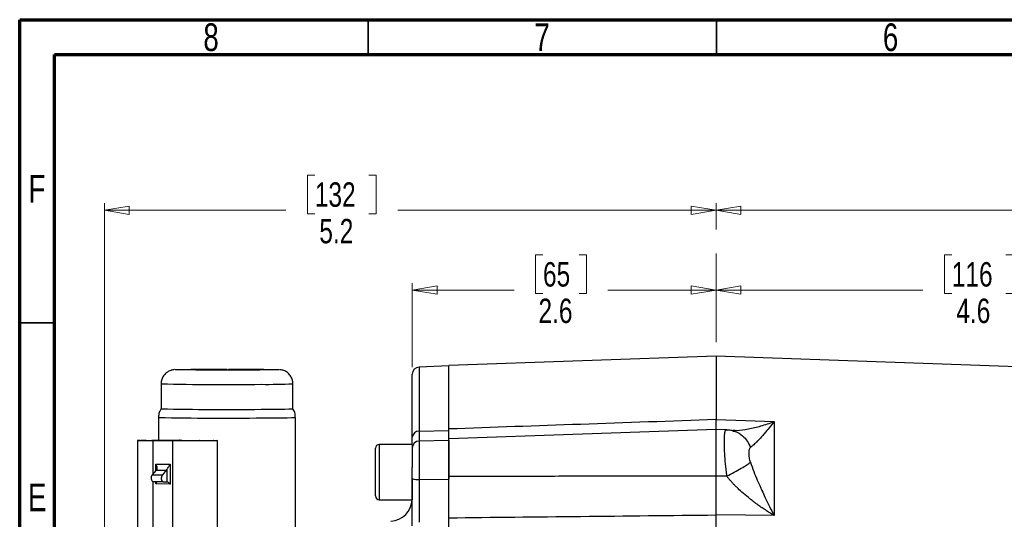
# Model space of a CAD drawing. Header units: inches. Extents: x 0.6 to 16.3, y 0.2 to 11.5.
# Tile 18 of 29: x 0.6 to 6.2, y 8.7 to 11.5. Entities that reach past the tile are written whole.
import ezdxf

# ---------------------------------------------------------------- set-up
doc = ezdxf.new("R2010")
doc.units = ezdxf.units.IN
doc.header["$MEASUREMENT"] = 0
doc.linetypes.add('CENTERX2', pattern=[0.8, 0.5, -0.1, 0.1, -0.1])
doc.styles.add('SLDTEXTSTYLE0', font='TXT', dxfattribs={"width": 0.75})
doc.dimstyles.new('SLDDIMSTYLE0', dxfattribs={"dimtxt": 0.137795, "dimasz": 0.14, "dimexe": 0, "dimexo": 0.0625, "dimgap": 0.034449, "dimtad": 0, "dimdec": 1, "dimlfac": 1.5, "dimrnd": 1e-09, "dimzin": 12, "dimdsep": 46, "dimtxsty": 'SLDTEXTSTYLE0', "dimblk1": 'CLOSED', "dimblk2": 'CLOSED', "dimsah": 1, "dimcen": 0.09, "dimadec": 0, "dimazin": 3, "dimtfac": 1, "dimtofl": 0, "dimtmove": 0, "dimatfit": 3, "dimldrblk": 'CLOSED', "dimfxl": 0, "dimfrac": 2, "dimtolj": 1, "dimtzin": 12, "dimarcsym": 0})
doc.dimstyles.new('SLDDIMSTYLE1', dxfattribs={"dimtxt": 0.137795, "dimasz": 0.14, "dimexe": 0, "dimexo": 0.0625, "dimgap": 0.034449, "dimtad": 0, "dimdec": 1, "dimlfac": 1.5, "dimrnd": 1e-09, "dimzin": 12, "dimdsep": 46, "dimtxsty": 'SLDTEXTSTYLE0', "dimblk1": 'CLOSED', "dimblk2": 'CLOSED', "dimsah": 1, "dimcen": 0.09, "dimadec": 0, "dimazin": 3, "dimtfac": 1, "dimtdec": 1, "dimtofl": 0, "dimtmove": 0, "dimatfit": 3, "dimldrblk": 'CLOSED', "dimfxl": 0, "dimfrac": 2, "dimtolj": 1, "dimtzin": 12, "dimarcsym": 0})

# ---------------------------------------------------------------- blocks, each defined once
blk = doc.blocks.new('_Closed')
at = {"color": 0, "linetype": 'ByBlock', "lineweight": -2}
for p, q in [((-1, 0.166667), (0, 0)), ((-1, 0.166667), (-1, -0.166667)), ((0, 0), (-1, -0.166667)), ((0, 0), (-1, 0))]:
    blk.add_line(p, q, dxfattribs=at)
blk = doc.blocks.new('_D')
at = {"color": 7, "linetype": 'Continuous', "lineweight": 0}
for p, q in [((6.6976, 10.6186), (6.6556, 10.6186)), ((6.6556, 10.6186), (6.6556, 10.3999)), ((7.0031, 10.6186), (7.0451, 10.6186)), ((7.0451, 10.6186), (7.0451, 10.3999)), ((4.5246, 10.3112), (4.5246, 10.4595)), ((8.3699, 9.0105), (8.3699, 10.4595)), ((4.5246, 10.4202), (6.5348, 10.4202)), ((8.3699, 10.4202), (7.1659, 10.4202)), ((6.6556, 10.3999), (6.6976, 10.3999)), ((7.0451, 10.3999), (7.0031, 10.3999))]:
    blk.add_line(p, q, dxfattribs=at)
at = {"color": 7, "linetype": 'Continuous', "lineweight": 18, "xscale": 0.14, "yscale": 0.14, "rotation": 180.0000000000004}
blk.add_blockref('_Closed', (4.5246, 10.4202), dxfattribs=at)
at = {"color": 7, "linetype": 'Continuous', "lineweight": 18, "xscale": 0.14, "yscale": 0.14}
blk.add_blockref('_Closed', (8.3699, 10.4202), dxfattribs=at)
at = {"color": 7, "linetype": 'Continuous', "lineweight": 18, "char_height": 0.1378, "attachment_point": 1, "style": 'SLDTEXTSTYLE0'}
for s, insert in [('147', (6.6976, 10.5775)), ('5.8', (6.7231, 10.3714))]:
    blk.add_mtext(s, dxfattribs=dict(at, insert=insert))
blk = doc.blocks.new('_D_1')
at = {"color": 7, "linetype": 'Continuous', "lineweight": 0}
for p, q in [((5.8561, 10.1682), (5.8141, 10.1682)), ((5.8141, 10.1682), (5.8141, 9.9494)), ((6.1616, 10.1682), (6.2036, 10.1682)), ((6.2036, 10.1682), (6.2036, 9.9494)), ((4.5246, 9.9697), (5.6933, 9.9697)), ((7.5699, 9.9697), (6.3244, 9.9697)), ((7.5699, 9.0214), (7.5699, 10.0091)), ((5.8141, 9.9494), (5.8561, 9.9494)), ((6.2036, 9.9494), (6.1616, 9.9494))]:
    blk.add_line(p, q, dxfattribs=at)
at = {"color": 7, "linetype": 'Continuous', "lineweight": 18, "xscale": 0.14, "yscale": 0.14, "rotation": 180.0000000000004}
blk.add_blockref('_Closed', (4.5246, 9.9697), dxfattribs=at)
at = {"color": 7, "linetype": 'Continuous', "lineweight": 18, "xscale": 0.14, "yscale": 0.14}
blk.add_blockref('_Closed', (7.5699, 9.9697), dxfattribs=at)
at = {"color": 7, "linetype": 'Continuous', "lineweight": 18, "char_height": 0.1378, "attachment_point": 1, "style": 'SLDTEXTSTYLE0'}
for s, insert in [('116', (5.8561, 10.127)), ('4.6', (5.8816, 9.9209))]:
    blk.add_mtext(s, dxfattribs=dict(at, insert=insert))
blk = doc.blocks.new('_D_2')
at = {"color": 7, "linetype": 'Continuous', "lineweight": 0}
for p, q in [((3.5466, 10.1682), (3.5047, 10.1682)), ((3.5047, 10.1682), (3.5047, 9.9494)), ((3.7503, 10.1682), (3.7923, 10.1682)), ((3.7923, 10.1682), (3.7923, 9.9494)), ((2.8083, 9.5341), (2.8083, 10.0091)), ((2.8083, 9.9697), (3.3838, 9.9697)), ((4.5246, 9.9697), (3.9131, 9.9697)), ((3.5047, 9.9494), (3.5466, 9.9494)), ((3.7923, 9.9494), (3.7503, 9.9494))]:
    blk.add_line(p, q, dxfattribs=at)
at = {"color": 7, "linetype": 'Continuous', "lineweight": 18, "xscale": 0.14, "yscale": 0.14, "rotation": 180.0000000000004}
blk.add_blockref('_Closed', (2.8083, 9.9697), dxfattribs=at)
at = {"color": 7, "linetype": 'Continuous', "lineweight": 18, "xscale": 0.14, "yscale": 0.14}
blk.add_blockref('_Closed', (4.5246, 9.9697), dxfattribs=at)
at = {"color": 7, "linetype": 'Continuous', "lineweight": 18, "char_height": 0.1378, "attachment_point": 1, "style": 'SLDTEXTSTYLE0'}
for s, insert in [('65', (3.5466, 10.127)), ('2.6', (3.5212, 9.9209))]:
    blk.add_mtext(s, dxfattribs=dict(at, insert=insert))
blk = doc.blocks.new('_D_3')
at = {"color": 7, "linetype": 'Continuous', "lineweight": 0}
for p, q in [((2.2578, 10.6186), (2.2158, 10.6186)), ((2.2158, 10.6186), (2.2158, 10.3999)), ((2.5632, 10.6186), (2.6052, 10.6186)), ((2.6052, 10.6186), (2.6052, 10.3999)), ((1.0693, 7.8742), (1.0693, 10.4595)), ((4.5246, 10.3112), (4.5246, 10.4595)), ((1.0693, 10.4202), (2.0949, 10.4202)), ((4.5246, 10.4202), (2.726, 10.4202)), ((2.2158, 10.3999), (2.2578, 10.3999)), ((2.6052, 10.3999), (2.5632, 10.3999))]:
    blk.add_line(p, q, dxfattribs=at)
at = {"color": 7, "linetype": 'Continuous', "lineweight": 18, "xscale": 0.14, "yscale": 0.14, "rotation": 180.0000000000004}
blk.add_blockref('_Closed', (1.0693, 10.4202), dxfattribs=at)
at = {"color": 7, "linetype": 'Continuous', "lineweight": 18, "xscale": 0.14, "yscale": 0.14}
blk.add_blockref('_Closed', (4.5246, 10.4202), dxfattribs=at)
at = {"color": 7, "linetype": 'Continuous', "lineweight": 18, "char_height": 0.1378, "attachment_point": 1, "style": 'SLDTEXTSTYLE0'}
for s, insert in [('132', (2.2578, 10.5775)), ('5.2', (2.2832, 10.3714))]:
    blk.add_mtext(s, dxfattribs=dict(at, insert=insert))

msp = doc.modelspace()

# ---------------------------------------------------------------- linework, layer by layer
at = {"color": 7, "linetype": 'Continuous', "lineweight": 70}
for p, q in [((0.5906, 0.1969), (0.5906, 11.4961)), ((0.5906, 11.4961), (16.3386, 11.4961)), ((0.7874, 0.3937), (0.7874, 11.2992)), ((0.7874, 11.2992), (16.1417, 11.2992))]:
    msp.add_line(p, q, dxfattribs=at)
at = {"color": 7, "linetype": 'Continuous', "lineweight": 35}
for p, q in [((2.5591, 11.2992), (2.5591, 11.4961)), ((4.5276, 11.2992), (4.5276, 11.4961)), ((0.7874, 9.7835), (0.5906, 9.7835))]:
    msp.add_line(p, q, dxfattribs=at)
at = {"color": 7, "linetype": 'CENTERX2', "lineweight": 18}
msp.add_line((4.5246, 4.0758), (4.5246, 10.2719), dxfattribs=at)
at = {"color": 7, "linetype": 'Continuous', "lineweight": 25}
for p, q in [((4.5246, 9.5953), (3.0148, 9.5426)), ((6.8857, 9.5129), (4.5246, 9.5953)), ((4.5246, 9.5953), (4.5246, 9.2379)), ((3.0149, 9.542), (2.8465, 9.5347)), ((3.0149, 9.1763), (3.0149, 9.5413)), ((2.8083, 9.1394), (2.8083, 9.4947)), ((1.3893, 9.4399), (1.3893, 9.299)), ((2.1339, 9.299), (2.1339, 9.4399)), ((1.3749, 9.2502), (1.3749, 9.1212)), ((2.1483, 8.3959), (2.1483, 9.2502)), ((4.5246, 9.2379), (4.6913, 9.2321)), ((4.5246, 9.1825), (3.0148, 9.1298)), ((4.5818, 9.1805), (4.5246, 9.1825)), ((4.5246, 8.9189), (4.5246, 9.1825)), ((4.6913, 9.2321), (4.8521, 9.2265)), ((4.8521, 9.2265), (4.8521, 8.6961)), ((2.8465, 9.1721), (3.0149, 9.1763)), ((1.2554, 9.1197), (1.2554, 8.4531)), ((1.4547, 9.1179), (1.3442, 9.1184)), ((1.4653, 9.1181), (1.3547, 9.1186)), ((1.4547, 9.1179), (1.4547, 8.4513)), ((1.469, 9.1181), (1.4653, 9.1181)), ((1.4974, 9.1209), (1.4936, 9.1209)), ((1.4974, 9.1209), (1.608, 9.1204)), ((1.508, 9.121), (1.6185, 9.1205)), ((1.7073, 8.4526), (1.7073, 9.1192)), ((2.6003, 8.8066), (2.6003, 9.0766)), ((2.8083, 9.0979), (2.6216, 9.0979)), ((2.8083, 9.0979), (2.8083, 8.9679)), ((3.0149, 9.1196), (2.8476, 9.1167)), ((3.0149, 9.1196), (3.0149, 8.9019)), ((1.3591, 8.9864), (1.4398, 8.986)), ((1.4217, 8.9565), (1.4217, 8.8873)), ((1.4398, 8.986), (1.4398, 8.874)), ((2.8083, 8.9059), (2.8083, 8.9679)), ((1.3613, 8.9521), (1.3397, 8.9257)), ((1.3397, 8.9257), (1.397, 8.9254)), ((1.3613, 8.9521), (1.4187, 8.9519)), ((1.4187, 8.9519), (1.397, 8.9254)), ((2.8083, 8.9051), (2.8083, 8.7853)), ((2.8476, 8.8996), (3.0149, 8.9019)), ((4.5847, 8.9187), (4.5246, 8.9189)), ((1.4019, 8.887), (1.3446, 8.8872)), ((1.4398, 8.874), (1.3591, 8.8744)), ((1.4019, 8.887), (1.4217, 8.8873)), ((2.6216, 8.7853), (2.8083, 8.7853)), ((4.5246, 8.6219), (4.5246, 8.6996)), ((4.6913, 8.6978), (4.5246, 8.6996)), ((4.8521, 8.6961), (4.6913, 8.6978))]:
    msp.add_line(p, q, dxfattribs=at)
at = {"color": 8, "linetype": 'Continuous', "lineweight": 25}
for p, q in [((2.8465, 9.5347), (2.8465, 9.1721)), ((4.5847, 9.1793), (4.5901, 9.1784)), ((1.3442, 8.9312), (1.3442, 9.1184)), ((2.6216, 9.0979), (2.6216, 8.7853)), ((2.8476, 9.1167), (2.8476, 8.8996)), ((1.3591, 8.9494), (1.3591, 8.9864)), ((1.3442, 8.4518), (1.3442, 8.8872)), ((1.3591, 8.8744), (1.3591, 8.8872))]:
    msp.add_line(p, q, dxfattribs=at)
at = {"color": 7, "linetype": 'Continuous', "lineweight": 25, "flags": 128}
for points in [[(1.3442, 9.1184), (1.3148, 9.1186), (1.2903, 9.1188), (1.2718, 9.1191), (1.26, 9.1194), (1.2554, 9.1197), (1.2584, 9.12), (1.2686, 9.1203), (1.2857, 9.1206), (1.309, 9.1208), (1.3373, 9.121), (1.3696, 9.1211), (1.4043, 9.1212), (1.44, 9.1212), (1.475, 9.1212), (1.508, 9.121)], [(1.6185, 9.1205), (1.6479, 9.1203), (1.6723, 9.1201), (1.6909, 9.1199), (1.7027, 9.1196), (1.7072, 9.1192), (1.7043, 9.1189), (1.6941, 9.1186), (1.677, 9.1184), (1.6537, 9.1181), (1.6253, 9.1179), (1.5931, 9.1178), (1.5584, 9.1177), (1.5227, 9.1177), (1.4876, 9.1178), (1.4547, 9.1179)], [(1.3446, 8.8872), (1.3414, 8.8883), (1.3386, 8.8914), (1.3364, 8.8963), (1.335, 8.9024), (1.3347, 8.9091), (1.3355, 8.9157), (1.3372, 8.9214), (1.3397, 8.9257)], [(1.4019, 8.887), (1.3988, 8.888), (1.3959, 8.8911), (1.3937, 8.896), (1.3924, 8.9021), (1.392, 8.9088), (1.3928, 8.9154), (1.3945, 8.9211), (1.397, 8.9254)]]:
    msp.add_lwpolyline(points, dxfattribs=at)
at = {"color": 7, "linetype": 'Continuous', "lineweight": 25}
for centre, radius, start, end in [((2.8483, 9.4947), 0.04, 92.5, 180), ((1.7533, 25.7176), 16.4226, 268.72982, 270.70422), ((1.9935, 12.5609), 3.2649, 269.3268, 272.4648), ((2.8446, 9.1356), 0.0365, 87.0106, 174.0197), ((2.6216, 9.0766), 0.0213, 90, 180), ((2.8483, 9.0767), 0.04, 91, 180), ((1.3389, 8.9703), 0.0289, 321.06, 332.0043), ((1.3962, 8.97), 0.0289, 321.0603, 332.0034), ((2.8381, 8.9659), 0.0669, 243.5196, 278.1149), ((2.6216, 8.8066), 0.0213, 180, 270), ((2.6816, 8.7913), 0.1267, 272.5, 357.2683)]:
    msp.add_arc(centre, radius, start, end, dxfattribs=at)
at = {"color": 8, "linetype": 'Continuous', "lineweight": 25}
for centre, radius, start, end in [((1.7533, 25.9782), 16.5423, 268.73891, 270.69904), ((1.993, 12.7612), 3.3243, 269.3484, 272.4304), ((1.7551, 26.8552), 17.6091, 268.76283, 270.6751), ((2.0003, 12.8025), 3.5554, 269.3931, 272.3858)]:
    msp.add_arc(centre, radius, start, end, dxfattribs=at)
at = {"color": 7, "linetype": 'Continuous', "lineweight": 25}
for centre, major_axis, ratio, start_param, end_param in [((1.3527, 8.8743), (0.0129, 0.0129), 0.251527, 4.967624, 6.037897), ((1.4334, 8.8739), (-0.0129, 0.013), 0.259683, 4.467101, 6.037896)]:
    msp.add_ellipse(centre, major_axis=major_axis, ratio=ratio, start_param=start_param, end_param=end_param, dxfattribs=at)
for points, knots in [([(1.466, 9.52), (1.4647, 9.52), (1.4626, 9.5198), (1.4567, 9.5191), (1.4504, 9.5178), (1.4425, 9.5155), (1.4309, 9.5107), (1.4163, 9.501), (1.4018, 9.4851), (1.3924, 9.4645), (1.3883, 9.4484), (1.3894, 9.4402), (1.3895, 9.4395)], [0, 0, 0, 0, 0.118296, 0.181976, 0.23205, 0.285255, 0.370203, 0.501743, 0.65946, 0.822312, 0.985695, 1, 1, 1, 1]), ([(1.9136, 9.5178), (1.8978, 9.5177), (1.8654, 9.5175), (1.8104, 9.5174), (1.7517, 9.5174), (1.692, 9.5174), (1.6352, 9.5176), (1.5848, 9.5179), (1.5431, 9.5182), (1.5105, 9.5186), (1.4864, 9.519), (1.4714, 9.5195), (1.4674, 9.52), (1.4755, 9.5205), (1.4957, 9.521), (1.5264, 9.5215), (1.5648, 9.5218), (1.6088, 9.5221), (1.658, 9.5223), (1.7096, 9.5225), (1.7451, 9.5225), (1.7617, 9.5225)], [0, 0, 0, 0, 0.049619, 0.102211, 0.156989, 0.21293, 0.268871, 0.323649, 0.37624, 0.42586, 0.475479, 0.528071, 0.582849, 0.63879, 0.69473, 0.749508, 0.8021, 0.85172, 0.901339, 0.953931, 1, 1, 1, 1]), ([(1.771, 9.5225), (1.7911, 9.5225), (1.8312, 9.5224), (1.8879, 9.5223), (1.9384, 9.522), (1.98, 9.5217), (2.0129, 9.5213), (2.0363, 9.5208), (2.0493, 9.5205), (2.0505, 9.5203), (2.0507, 9.5202)], [0, 0, 0, 0, 0.145344, 0.290688, 0.433011, 0.569654, 0.698574, 0.827495, 0.964138, 1, 1, 1, 1]), ([(1.9818, 9.5183), (1.9737, 9.5182), (1.954, 9.518), (1.9285, 9.5178), (1.9136, 9.5178)], [0, 0, 0, 0, 0.412221, 1, 1, 1, 1]), ([(2.1337, 9.4402), (2.1332, 9.4473), (2.1322, 9.462), (2.1227, 9.4827), (2.1079, 9.5006), (2.0914, 9.5114), (2.0775, 9.5167), (2.068, 9.5189), (2.0614, 9.5197), (2.0593, 9.5199), (2.058, 9.52)], [0, 0, 0, 0, 0.155001, 0.323801, 0.492731, 0.662197, 0.752374, 0.826012, 0.899187, 1, 1, 1, 1]), ([(3.0149, 9.1849), (3.0149, 9.1892), (3.0149, 9.1977), (3.0149, 9.2101), (3.0149, 9.2224), (3.0149, 9.2345), (3.0149, 9.2463), (3.0149, 9.258), (3.0149, 9.2694), (3.0149, 9.2806), (3.0149, 9.2915), (3.0149, 9.3023), (3.0149, 9.3128), (3.0149, 9.3232), (3.0149, 9.3525), (3.0149, 9.397), (3.0149, 9.449), (3.0149, 9.4903), (3.0149, 9.5131), (3.0149, 9.5249), (3.0149, 9.5303), (3.0149, 9.5348), (3.0149, 9.5383), (3.0149, 9.5408), (3.0149, 9.5423), (3.0149, 9.5425), (3.0149, 9.5426)], [0, 0, 0, 0, 0.018479, 0.036946, 0.055402, 0.07385, 0.092291, 0.110729, 0.129166, 0.147604, 0.166045, 0.184492, 0.202947, 0.221412, 0.23989, 0.364043, 0.488208, 0.615358, 0.74252, 0.779346, 0.816127, 0.852882, 0.889628, 0.926384, 0.963168, 1, 1, 1, 1]), ([(1.3907, 9.3002), (1.3873, 9.2947), (1.3796, 9.2823), (1.3748, 9.2646), (1.3755, 9.2533), (1.3757, 9.2502)], [0, 0, 0, 0, 0.363812, 0.821053, 1, 1, 1, 1]), ([(2.1475, 9.2503), (2.1475, 9.2552), (2.1476, 9.2683), (2.1423, 9.2857), (2.135, 9.296), (2.1324, 9.2998)], [0, 0, 0, 0, 0.281378, 0.742658, 1, 1, 1, 1]), ([(4.5246, 9.2379), (4.2694, 9.229), (3.7662, 9.2114), (3.263, 9.1937), (3.0149, 9.1849)], [0, 0, 0, 0, 0.507076, 1, 1, 1, 1]), ([(4.5246, 9.1811), (4.5246, 9.181), (4.5246, 9.1804), (4.5246, 9.1895), (4.5246, 9.2077), (4.5246, 9.2278), (4.5246, 9.2379)], [0, 0, 0, 0, 0.078518, 0.385668, 0.692823, 1, 1, 1, 1]), ([(3.0149, 9.1263), (3.0149, 9.1261), (3.0149, 9.1249), (3.0149, 9.1337), (3.0149, 9.1524), (3.0149, 9.1741), (3.0149, 9.1849)], [0, 0, 0, 0, 0.0549697, 0.3699795, 0.6849892, 1, 1, 1, 1]), ([(4.5847, 9.1793), (4.5844, 9.1796), (4.5836, 9.18), (4.5825, 9.1804), (4.5814, 9.1806), (4.5804, 9.1805), (4.5794, 9.1801), (4.5784, 9.1794), (4.5776, 9.1785), (4.5767, 9.1773), (4.5759, 9.1759), (4.5752, 9.1741), (4.5745, 9.1722), (4.5738, 9.1699), (4.5732, 9.1674), (4.5726, 9.1646), (4.5721, 9.1615), (4.5716, 9.1582), (4.5712, 9.1546), (4.5708, 9.1507), (4.5705, 9.1466), (4.5702, 9.1423), (4.5699, 9.1376), (4.5697, 9.1328), (4.5695, 9.1277), (4.5694, 9.1223), (4.5694, 9.1168), (4.5693, 9.0981), (4.5702, 9.0619), (4.5743, 9.0033), (4.5792, 8.9581), (4.583, 8.9301), (4.5842, 8.9225), (4.5847, 8.9187)], [0, 0, 0, 0, 0.018773, 0.037579, 0.056419, 0.075294, 0.094203, 0.113148, 0.132129, 0.151147, 0.170201, 0.189294, 0.208425, 0.227594, 0.246803, 0.266052, 0.285341, 0.304671, 0.324043, 0.343456, 0.362912, 0.382411, 0.401953, 0.421539, 0.441169, 0.460845, 0.480566, 0.500332, 0.651449, 0.799673, 0.945239, 0.972607, 1, 1, 1, 1]), ([(4.62, 9.175), (4.6125, 9.1765), (4.5967, 9.1797), (4.5831, 9.1785), (4.5759, 9.1778)], [0, 0, 0, 0, 0.479904, 1, 1, 1, 1]), ([(4.8521, 9.2265), (4.8434, 9.2152), (4.8347, 9.2042), (4.8162, 9.1813), (4.8064, 9.1695), (4.7909, 9.1515), (4.785, 9.1448), (4.7763, 9.1353), (4.7735, 9.1321), (4.7662, 9.1243), (4.7618, 9.1196), (4.7506, 9.1081), (4.7439, 9.1016), (4.7307, 9.0895), (4.7242, 9.084), (4.7184, 9.0798)], [-0.001686, -0.001686, -0.001686, -0.001686, 0.290547, 0.290547, 0.624527, 0.624527, 0.833265, 0.833265, 0.937634, 0.937634, 1.104625, 1.104625, 1.371809, 1.371809, 1.668217, 1.668217, 1.668217, 1.668217]), ([(2.8083, 9.0979), (2.8083, 9.0998), (2.8083, 9.109), (2.8083, 9.126), (2.8083, 9.1394)], [0, 0, 0, 0, 0.2072299, 1, 1, 1, 1]), ([(3.0149, 9.1298), (3.0149, 9.1331), (3.0149, 9.1418), (3.0149, 9.1594), (3.0149, 9.1732), (3.0149, 9.1763)], [0, 0, 0, 0, 0.328289, 0.848138, 1, 1, 1, 1]), ([(3.0149, 8.9171), (3.0149, 8.9315), (3.0149, 8.9602), (3.0149, 9.0027), (3.0149, 9.0419), (3.0149, 9.0758), (3.0149, 9.1029), (3.0149, 9.121), (3.0149, 9.1298), (3.0149, 9.1289), (3.0149, 9.1286)], [0, 0, 0, 0, 0.134597, 0.269195, 0.403792, 0.538389, 0.672986, 0.807584, 0.942181, 1, 1, 1, 1]), ([(4.6232, 9.1767), (4.621, 9.1765), (4.6183, 9.1762), (4.619, 9.1758), (4.6191, 9.1757)], [0, 0, 0, 0, 0.772875, 1, 1, 1, 1]), ([(1.3547, 9.1186), (1.3392, 9.1187), (1.3162, 9.1188), (1.3018, 9.119), (1.2972, 9.1191)], [0, 0, 0, 0, 0.676504, 1, 1, 1, 1]), ([(1.3702, 9.1209), (1.3739, 9.121), (1.3867, 9.121), (1.4107, 9.121), (1.4453, 9.121), (1.4682, 9.121), (1.4817, 9.1209)], [0, 0, 0, 0, 0.104309, 0.368426, 0.627162, 1, 1, 1, 1]), ([(1.6845, 9.1192), (1.6845, 9.1191), (1.6848, 9.1189), (1.6707, 9.1186), (1.6413, 9.1183), (1.6096, 9.1181), (1.5818, 9.118), (1.5521, 9.1179), (1.5132, 9.1179), (1.4864, 9.118), (1.469, 9.1181)], [0, 0, 0, 0, 0.042579, 0.22767, 0.412762, 0.512264, 0.613835, 0.715407, 0.814908, 1, 1, 1, 1]), ([(4.7184, 8.9974), (4.7172, 9.0011), (4.7161, 9.005), (4.7142, 9.0134), (4.7117, 9.0266), (4.7107, 9.0402), (4.7107, 9.0565), (4.7114, 9.0636), (4.714, 9.0743), (4.716, 9.0779), (4.7184, 9.0798)], [0, 0, 0, 0, 0.125, 0.125, 0.25, 0.5, 0.5, 0.75, 0.75, 1, 1, 1, 1]), ([(1.3591, 8.9864), (1.3591, 8.9864), (1.3616, 8.9814), (1.3651, 8.9733), (1.3664, 8.9635), (1.3654, 8.9587), (1.3644, 8.9569), (1.3644, 8.9567)], [0, 0, 0, 0, 0.0056161, 0.4741048, 0.7700283, 0.9844929, 1, 1, 1, 1]), ([(1.4398, 8.986), (1.4398, 8.986), (1.4372, 8.981), (1.4323, 8.9729), (1.4258, 8.9632), (1.4228, 8.9585), (1.4218, 8.9566), (1.4217, 8.9565)], [0, 0, 0, 0, 0.005616, 0.474104, 0.770027, 0.984492, 1, 1, 1, 1]), ([(4.7184, 8.9974), (4.7242, 8.9799), (4.7307, 8.9622), (4.7439, 8.9282), (4.7506, 8.9119), (4.7618, 8.8857), (4.7662, 8.8755), (4.7735, 8.8591), (4.7763, 8.8527), (4.785, 8.8337), (4.7909, 8.821), (4.8064, 8.7881), (4.8162, 8.7679), (4.8347, 8.7304), (4.8434, 8.7131), (4.8521, 8.6961)], [-1.669903, -1.669903, -1.669903, -1.669903, -1.373496, -1.373496, -1.106311, -1.106311, -0.939321, -0.939321, -0.834952, -0.834952, -0.626214, -0.626214, -0.292233, -0.292233, 0, 0, 0, 0]), ([(2.8083, 8.6371), (2.8083, 8.6412), (2.8083, 8.6627), (2.8083, 8.7048), (2.8083, 8.7671), (2.8083, 8.8353), (2.8083, 8.8821), (2.8083, 8.9059)], [0, 0, 0, 0, 0.053134, 0.273559, 0.500395, 0.745734, 1, 1, 1, 1]), ([(2.8476, 8.8996), (2.8475, 8.8791), (2.8472, 8.8373), (2.847, 8.7769), (2.8467, 8.7205), (2.8466, 8.6828), (2.8465, 8.6632), (2.8465, 8.6595)], [0, 0, 0, 0, 0.245355, 0.499632, 0.720048, 0.946872, 1, 1, 1, 1]), ([(4.5246, 8.9189), (4.3947, 8.9186), (4.1376, 8.9181), (3.7561, 8.9176), (3.3828, 8.9173), (3.1366, 8.9172), (3.0149, 8.9171)], [0, 0, 0, 0, 0.258164, 0.510886, 0.758164, 1, 1, 1, 1]), ([(3.0149, 8.6836), (3.0149, 8.686), (3.0149, 8.6909), (3.0149, 8.6983), (3.0149, 8.7058), (3.0149, 8.7134), (3.0149, 8.7212), (3.0149, 8.729), (3.0149, 8.7436), (3.0149, 8.7654), (3.0149, 8.795), (3.0149, 8.8251), (3.0149, 8.8507), (3.0149, 8.8711), (3.0149, 8.8865), (3.0149, 8.9018), (3.0149, 8.912), (3.0149, 8.9171)], [0, 0, 0, 0, 0.03579, 0.071516, 0.107202, 0.142873, 0.178554, 0.214269, 0.250044, 0.374998, 0.500007, 0.624958, 0.74997, 0.812511, 0.87494, 0.937392, 1, 1, 1, 1]), ([(3.0149, 8.6661), (3.0149, 8.6844), (3.0149, 8.7217), (3.0149, 8.7822), (3.0149, 8.8431), (3.0149, 8.8821), (3.0149, 8.9019)], [0, 0, 0, 0, 0.258273, 0.526677, 0.759678, 1, 1, 1, 1]), ([(4.5246, 8.6996), (4.5246, 8.7023), (4.5246, 8.7076), (4.5246, 8.7158), (4.5246, 8.7241), (4.5246, 8.7326), (4.5246, 8.7412), (4.5246, 8.7499), (4.5246, 8.7587), (4.5246, 8.7676), (4.5246, 8.7767), (4.5246, 8.7858), (4.5246, 8.795), (4.5246, 8.8043), (4.5246, 8.8136), (4.5246, 8.823), (4.5246, 8.8325), (4.5246, 8.842), (4.5246, 8.8516), (4.5246, 8.8612), (4.5246, 8.8708), (4.5246, 8.8804), (4.5246, 8.89), (4.5246, 8.8997), (4.5246, 8.9093), (4.5246, 8.9157), (4.5246, 8.9189)], [0, 0, 0, 0, 0.041668, 0.083337, 0.125006, 0.166675, 0.208344, 0.250014, 0.291682, 0.33335, 0.375017, 0.416682, 0.458346, 0.500009, 0.541672, 0.583335, 0.625, 0.666665, 0.708332, 0.75, 0.791667, 0.833335, 0.875002, 0.916669, 0.958334, 1, 1, 1, 1]), ([(4.8521, 8.6961), (4.848, 8.6986), (4.8398, 8.7037), (4.8275, 8.7114), (4.8152, 8.7194), (4.8028, 8.7275), (4.7905, 8.7358), (4.7751, 8.7463), (4.7589, 8.7578), (4.7406, 8.7712), (4.7239, 8.7839), (4.6999, 8.8028), (4.6722, 8.8262), (4.6461, 8.8504), (4.628, 8.8687), (4.6158, 8.8816), (4.6045, 8.8943), (4.5942, 8.9066), (4.5878, 8.9148), (4.5847, 8.9187)], [0, 0, 0, 0, 0.042563, 0.0853459, 0.1283095, 0.1714127, 0.2146121, 0.2578628, 0.3335853, 0.3862566, 0.4532305, 0.5133525, 0.6467997, 0.7615898, 0.8143157, 0.8644334, 0.9120301, 0.9571911, 1, 1, 1, 1]), ([(3.0149, 8.6836), (3.263, 8.6862), (3.7662, 8.6915), (4.2694, 8.6969), (4.5246, 8.6996)], [0, 0, 0, 0, 0.492924, 1, 1, 1, 1]), ([(3.0149, 6.4004), (3.0149, 6.4065), (3.0149, 6.4189), (3.0149, 6.4375), (3.0149, 6.4563), (3.0149, 6.4752), (3.0149, 6.4942), (3.0149, 6.5133), (3.0149, 6.5326), (3.0149, 6.552), (3.0149, 6.5715), (3.0149, 6.5912), (3.0149, 6.611), (3.0149, 6.6309), (3.0149, 6.6891), (3.0149, 6.7877), (3.0149, 6.9307), (3.0149, 7.0785), (3.0149, 7.2308), (3.0149, 7.3856), (3.0149, 7.542), (3.0149, 7.6984), (3.0149, 7.8532), (3.0149, 8.0055), (3.0149, 8.1533), (3.0149, 8.2963), (3.0149, 8.4007), (3.0149, 8.4702), (3.0149, 8.5069), (3.0149, 8.5432), (3.0149, 8.579), (3.0149, 8.6143), (3.0149, 8.6493), (3.0149, 8.6722), (3.0149, 8.6836)], [0, 0, 0, 0, 0.0092403, 0.0184741, 0.0277026, 0.036927, 0.0461485, 0.0553681, 0.0645871, 0.0738065, 0.0830277, 0.0922517, 0.1014796, 0.1107128, 0.1199522, 0.1820328, 0.244119, 0.3076982, 0.3712832, 0.435639, 0.5000008, 0.5643566, 0.6287183, 0.6922975, 0.7558825, 0.8179631, 0.8800493, 0.8972016, 0.9143361, 0.93146, 0.948581, 0.9657063, 0.9828435, 1, 1, 1, 1])]:
    msp.add_open_spline(points, degree=3, knots=knots, dxfattribs=at)
at = {"color": 8, "linetype": 'Continuous', "lineweight": 25}
for points, knots in [([(2.0507, 9.5202), (2.0523, 9.5201), (2.0559, 9.5198), (2.0475, 9.5193), (2.0272, 9.5188), (2.0043, 9.5185), (1.9863, 9.5183), (1.9818, 9.5183)], [0, 0, 0, 0, 0.181767, 0.429921, 0.678075, 0.921072, 1, 1, 1, 1]), ([(4.6228, 9.1779), (4.6288, 9.1775), (4.654, 9.1761), (4.7072, 9.1847), (4.778, 9.2004), (4.8273, 9.2178), (4.8521, 9.2265)], [0, 0, 0, 0, 0.092001, 0.387925, 0.692534, 1, 1, 1, 1]), ([(2.8465, 9.1721), (2.8466, 9.1612), (2.8467, 9.1391), (2.8469, 9.1216), (2.847, 9.1176), (2.8471, 9.1164)], [0, 0, 0, 0, 0.402942, 0.82062, 1, 1, 1, 1]), ([(4.6197, 9.1733), (4.624, 9.1727), (4.6443, 9.1699), (4.6728, 9.1496), (4.7022, 9.1178), (4.713, 9.0924), (4.7184, 9.0798)], [0, 0, 0, 0, 0.093878, 0.445765, 0.722859, 1, 1, 1, 1]), ([(1.2972, 9.1191), (1.2966, 9.1191), (1.2902, 9.1192), (1.283, 9.1194), (1.2769, 9.1196), (1.2775, 9.12), (1.2915, 9.1204), (1.3215, 9.1207), (1.3496, 9.1209), (1.3645, 9.1209), (1.3702, 9.1209)], [0, 0, 0, 0, 0.013013, 0.133247, 0.253481, 0.371265, 0.590366, 0.809466, 0.92725, 1, 1, 1, 1]), ([(1.608, 9.1204), (1.6066, 9.1202), (1.6051, 9.1201), (1.6038, 9.1183), (1.6037, 9.1181)], [0, 0, 0, 0, 0.873288, 1, 1, 1, 1]), ([(1.608, 9.1204), (1.6233, 9.1203), (1.6468, 9.1201), (1.6683, 9.1198), (1.6798, 9.1196), (1.6854, 9.1194), (1.6847, 9.1192), (1.6845, 9.1192)], [0, 0, 0, 0, 0.33983, 0.522516, 0.709002, 0.895488, 1, 1, 1, 1])]:
    msp.add_open_spline(points, degree=3, knots=knots, dxfattribs=at)
at = {"color": 7, "linetype": 'Continuous', "lineweight": 25}
msp.add_open_spline([(4.5847, 8.9187), (4.6138, 8.9333), (4.6713, 8.9644), (4.7082, 8.9888), (4.7184, 8.9974)], degree=3, dxfattribs=at)

# ---------------------------------------------------------------- texts
at = {"color": 7, "linetype": 'Continuous', "lineweight": 0, "char_height": 0.1562, "attachment_point": 2, "style": 'SLDTEXTSTYLE0'}
for s, insert in [('8', (1.6717, 11.4753)), ('7', (3.5417, 11.4753)), ('6', (5.5102, 11.4753)), ('F', (0.6873, 10.619)), ('E', (0.6893, 8.8769))]:
    msp.add_mtext(s, dxfattribs=dict(at, insert=insert))

# ---------------------------------------------------------------- dimensions: what is measured, and where the dimension line sits
at = {"color": 7, "linetype": 'Continuous', "lineweight": 18}
for base, p1, p2, dimstyle, picture, middle in [((4.5246, 10.4202), (1.0693, 7.8348), (4.5246, 10.2719), 'SLDDIMSTYLE1', '_D_3', (2.4105, 10.4202)), ((8.3699, 10.4202), (4.5246, 10.2719), (8.3699, 8.9711), 'SLDDIMSTYLE0', '_D', (6.8503, 10.4202)), ((4.5246, 9.9697), (2.8083, 9.4947), (4.5246, 10.2719), 'SLDDIMSTYLE1', '_D_2', (3.6485, 9.9697)), ((4.5246, 9.9697), (7.5699, 8.982), (4.5246, 10.2719), 'SLDDIMSTYLE1', '_D_1', (6.0089, 9.9697))]:
    dim = msp.add_linear_dim(base=base, p1=p1, p2=p2, dimstyle=dimstyle, dxfattribs=at)
    dim.commit()
    dim.dimension.update_dxf_attribs({"geometry": picture, "text_midpoint": middle, "dimtype": 160})

doc.saveas('drawing.dxf')
